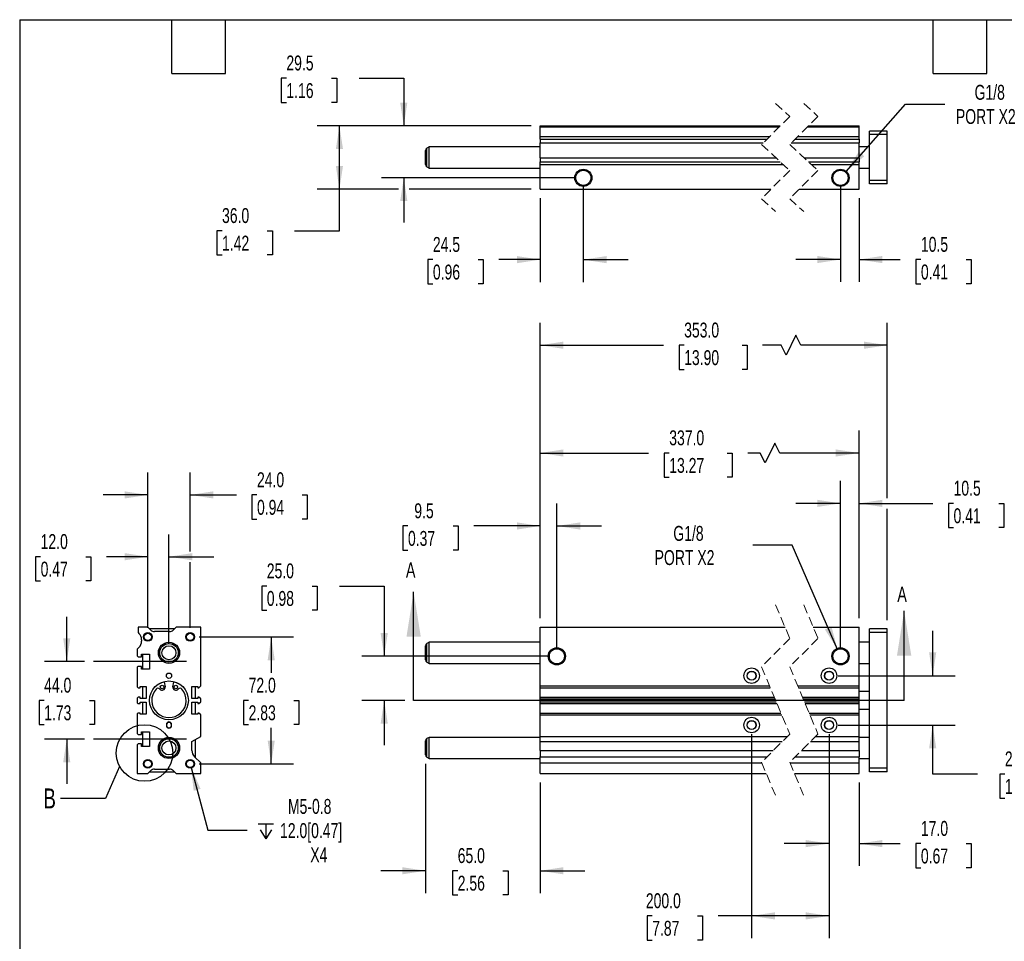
# Model space of a CAD drawing. Header units: millimetres. Extents: x 25 to 1092, y 25 to 838.
# Tile 2 of 4: x 25 to 584, y 315 to 838. Entities that reach past the tile are written whole.
import ezdxf

# ---------------------------------------------------------------- set-up
doc = ezdxf.new("R2010")
doc.units = ezdxf.units.MM
doc.header["$LTSCALE"] = 4
for name, pattern in [('SLD-Center', [19.05, 15.24, -1.27, 1.27, -1.27]), ('SLD-Dashed', [1.905, 1.27, -0.635]), ('SLD-Solid', [0])]:
    doc.linetypes.add(name, pattern=pattern)
doc.layers.add('CENTER', color=40, linetype='SLD-Center')
doc.layers.add('DIMENSIONS', color=140, linetype='SLD-Solid', lineweight=25)
doc.layers.add('TEXT', color=140, linetype='SLD-Solid', lineweight=25)
doc.styles.add('SLDTEXTSTYLE0', font='TXT', dxfattribs={"width": 0.7})
doc.dimstyles.new('SLDDIMSTYLE0', dxfattribs={"dimtxt": 8.632031, "dimasz": 13.208, "dimexe": 0, "dimexo": 0.0625, "dimgap": 2.158008, "dimtad": 0, "dimtih": 1, "dimtoh": 1, "dimrnd": 1e-09, "dimzin": 4, "dimdsep": 46, "dimtxsty": 'SLDTEXTSTYLE0', "dimsah": 1, "dimcen": 0.09, "dimadec": 0, "dimazin": 1, "dimtfac": 1, "dimtmove": 0, "dimatfit": 0, "dimfxl": 0, "dimfrac": 2, "dimtolj": 1, "dimtzin": 12, "dimarcsym": 0})
doc.dimstyles.new('SLDDIMSTYLE1', dxfattribs={"dimtxt": 8.632031, "dimasz": 13.208, "dimexe": 0, "dimexo": 0.0625, "dimgap": 2.158008, "dimtad": 0, "dimtih": 1, "dimtoh": 1, "dimrnd": 1e-09, "dimzin": 12, "dimdsep": 46, "dimtxsty": 'SLDTEXTSTYLE0', "dimsah": 1, "dimcen": 0, "dimadec": 0, "dimazin": 3, "dimtfac": 1, "dimtofl": 0, "dimtmove": 0, "dimatfit": 3, "dimfxl": 0, "dimfrac": 2, "dimtolj": 1, "dimtzin": 12, "dimarcsym": 0})
doc.dimstyles.new('SLDDIMSTYLE2', dxfattribs={"dimtxt": 8.632031, "dimasz": 13.208, "dimexe": 0, "dimexo": 0.0625, "dimgap": 2.158008, "dimtad": 0, "dimtih": 1, "dimtoh": 1, "dimrnd": 1e-09, "dimzin": 12, "dimdsep": 46, "dimtxsty": 'SLDTEXTSTYLE0', "dimsah": 1, "dimcen": 0.09, "dimadec": 0, "dimazin": 3, "dimtfac": 1, "dimtmove": 0, "dimatfit": 0, "dimfxl": 0, "dimfrac": 2, "dimtolj": 1, "dimtzin": 12, "dimarcsym": 0})
doc.dimstyles.new('SLDDIMSTYLE3', dxfattribs={"dimtxt": 8.632031, "dimasz": 13.208, "dimexe": 0, "dimexo": 0.0625, "dimgap": 2.158008, "dimtad": 0, "dimtih": 1, "dimtoh": 1, "dimrnd": 1e-09, "dimzin": 4, "dimdsep": 46, "dimtxsty": 'SLDTEXTSTYLE0', "dimsah": 1, "dimcen": 0.09, "dimadec": 0, "dimazin": 1, "dimtfac": 1, "dimtofl": 0, "dimtmove": 0, "dimatfit": 3, "dimfxl": 0, "dimfrac": 2, "dimtolj": 1, "dimtzin": 12, "dimarcsym": 0})
doc.dimstyles.new('SLDDIMSTYLE6', dxfattribs={"dimtxt": 0.18, "dimasz": 13.208, "dimexe": 0, "dimexo": 0.0625, "dimgap": 0, "dimtad": 0, "dimtih": 1, "dimtoh": 1, "dimdec": 0, "dimrnd": 1e-09, "dimzin": 0, "dimdsep": 46, "dimtxsty": 'Standard', "dimblk1": 'NONE', "dimblk2": 'NONE', "dimsah": 1, "dimcen": 0.09, "dimadec": 0, "dimazin": 0, "dimtfac": 13.208, "dimtdec": 0, "dimtofl": 0, "dimtmove": 0, "dimatfit": 3, "dimldrblk": 'NONE', "dimfxl": 0, "dimfrac": 2, "dimtolj": 1, "dimtzin": 0, "dimarcsym": 0})

# ---------------------------------------------------------------- blocks, each defined once
blk = doc.blocks.new('_D')
at = {"layer": 'DIMENSIONS'}
for p, q in [((165.59, 516.87), (162.69, 516.87)), ((162.69, 516.87), (162.69, 503.15)), ((191.24, 516.87), (194.14, 516.87)), ((194.14, 516.87), (194.14, 503.15)), ((206.8, 516.87), (232.2, 516.87)), ((232.2, 516.87), (232.2, 477)), ((162.69, 503.15), (165.59, 503.15)), ((194.14, 503.15), (191.24, 503.15)), ((325.09, 477), (219.5, 477)), ((243.82, 452), (219.5, 452)), ((232.2, 452), (232.2, 426.6))]:
    blk.add_line(p, q, dxfattribs=at)
for points in [[(232.2, 477), (234.23, 490.21), (230.16, 490.21)], [(232.2, 452), (230.16, 438.8), (234.23, 438.8)]]:
    blk.add_solid(points, dxfattribs=at)
at = {"layer": 'DIMENSIONS', "char_height": 8.467, "attachment_point": 1, "style": 'SLDTEXTSTYLE0'}
for s, insert in [('25.0', (165.59, 529.72)), ('0.98', (165.59, 514.07))]:
    blk.add_mtext(s, dxfattribs=dict(at, insert=insert))
blk = doc.blocks.new('_D_1')
at = {"layer": 'DIMENSIONS'}
for p, q in [((463.61, 540.07), (441.38, 540.07)), ((489.37, 480.93), (463.61, 540.07))]:
    blk.add_line(p, q, dxfattribs=at)
blk.add_solid([(489.37, 480.93), (485.96, 493.85), (482.24, 492.23)], dxfattribs=at)
at = {"layer": 'DIMENSIONS', "char_height": 8.467, "attachment_point": 1, "style": 'SLDTEXTSTYLE0'}
for s, insert in [('G1/8', (396.22, 550.98)), ('PORT X2', (385.64, 537.26))]:
    blk.add_mtext(s, dxfattribs=dict(at, insert=insert))
blk = doc.blocks.new('_D_2')
at = {"layer": 'DIMENSIONS'}
for p, q in [((320.67, 498.58), (320.67, 563.65)), ((330.17, 482.08), (330.17, 563.65)), ((245.68, 550.95), (242.79, 550.95)), ((242.79, 550.95), (242.79, 537.23)), ((271.34, 550.95), (274.23, 550.95)), ((274.23, 550.95), (274.23, 537.23)), ((320.67, 550.95), (283.03, 550.95)), ((330.17, 550.95), (355.57, 550.95)), ((242.79, 537.23), (245.68, 537.23)), ((274.23, 537.23), (271.34, 537.23))]:
    blk.add_line(p, q, dxfattribs=at)
for points in [[(320.67, 550.95), (307.46, 552.98), (307.46, 548.92)], [(330.17, 550.95), (343.38, 548.92), (343.38, 552.98)]]:
    blk.add_solid(points, dxfattribs=at)
at = {"layer": 'DIMENSIONS', "char_height": 8.467, "attachment_point": 1, "style": 'SLDTEXTSTYLE0'}
for s, insert in [('9.5', (249.28, 563.8)), ('0.37', (245.68, 548.14))]:
    blk.add_mtext(s, dxfattribs=dict(at, insert=insert))
blk = doc.blocks.new('_D_3')
at = {"layer": 'DIMENSIONS'}
for p, q in [((491.09, 482.08), (491.09, 576.47)), ((501.59, 498.58), (501.59, 576.47)), ((491.09, 563.77), (465.69, 563.77)), ((501.59, 563.77), (543.52, 563.77)), ((555.21, 563.77), (552.31, 563.77)), ((552.31, 563.77), (552.31, 550.06)), ((580.86, 563.77), (583.76, 563.77)), ((583.76, 563.77), (583.76, 550.06)), ((552.31, 550.06), (555.21, 550.06)), ((583.76, 550.06), (580.86, 550.06))]:
    blk.add_line(p, q, dxfattribs=at)
for points in [[(491.09, 563.77), (477.88, 565.81), (477.88, 561.74)], [(501.59, 563.77), (514.79, 561.74), (514.79, 565.81)]]:
    blk.add_solid(points, dxfattribs=at)
at = {"layer": 'DIMENSIONS', "char_height": 8.467, "attachment_point": 1, "style": 'SLDTEXTSTYLE0'}
for s, insert in [('10.5', (555.21, 576.62)), ('0.41', (555.21, 560.97))]:
    blk.add_mtext(s, dxfattribs=dict(at, insert=insert))
blk = doc.blocks.new('_D_4')
at = {"layer": 'DIMENSIONS'}
for p, q in [((543.37, 466), (543.37, 491.4)), ((489.67, 466), (556.07, 466)), ((489.67, 438), (556.07, 438)), ((543.37, 410.2), (543.37, 438)), ((568.77, 410.2), (543.37, 410.2)), ((584.33, 410.2), (581.43, 410.2)), ((581.43, 410.2), (581.43, 396.48)), ((609.98, 410.2), (612.88, 410.2)), ((612.88, 410.2), (612.88, 396.48)), ((581.43, 396.48), (584.33, 396.48)), ((612.88, 396.48), (609.98, 396.48))]:
    blk.add_line(p, q, dxfattribs=at)
for points in [[(543.37, 466), (545.4, 479.21), (541.34, 479.21)], [(543.37, 438), (541.34, 424.8), (545.4, 424.8)]]:
    blk.add_solid(points, dxfattribs=at)
at = {"layer": 'DIMENSIONS', "char_height": 8.467, "attachment_point": 1, "style": 'SLDTEXTSTYLE0'}
for s, insert in [('28.0', (584.33, 423.05)), ('1.10', (584.33, 407.4))]:
    blk.add_mtext(s, dxfattribs=dict(at, insert=insert))
blk = doc.blocks.new('_D_5')
at = {"layer": 'DIMENSIONS'}
for p, q in [((255.67, 415.94), (255.67, 342.63)), ((320.67, 405.42), (320.67, 342.63)), ((255.67, 355.33), (230.27, 355.33)), ((273.9, 355.33), (271, 355.33)), ((271, 355.33), (271, 341.61)), ((299.55, 355.33), (302.45, 355.33)), ((302.45, 355.33), (302.45, 341.61)), ((320.67, 355.33), (346.07, 355.33)), ((271, 341.61), (273.9, 341.61)), ((302.45, 341.61), (299.55, 341.61))]:
    blk.add_line(p, q, dxfattribs=at)
for points in [[(255.67, 355.33), (242.46, 357.36), (242.46, 353.3)], [(320.67, 355.33), (333.88, 353.3), (333.88, 357.36)]]:
    blk.add_solid(points, dxfattribs=at)
at = {"layer": 'DIMENSIONS', "char_height": 8.467, "attachment_point": 1, "style": 'SLDTEXTSTYLE0'}
for s, insert in [('65.0', (273.9, 368.18)), ('2.56', (273.9, 352.53))]:
    blk.add_mtext(s, dxfattribs=dict(at, insert=insert))
blk = doc.blocks.new('_D_6')
at = {"layer": 'DIMENSIONS'}
for p, q in [((440.67, 432.92), (440.67, 317.02)), ((484.59, 432.92), (484.59, 317.02)), ((384.24, 329.72), (381.34, 329.72)), ((381.34, 329.72), (381.34, 316)), ((409.89, 329.72), (412.79, 329.72)), ((412.79, 329.72), (412.79, 316)), ((440.67, 329.72), (421.59, 329.72)), ((484.59, 329.72), (440.67, 329.72)), ((381.34, 316), (384.24, 316)), ((412.79, 316), (409.89, 316))]:
    blk.add_line(p, q, dxfattribs=at)
for points in [[(440.67, 329.72), (453.88, 327.69), (453.88, 331.75)], [(484.59, 329.72), (471.38, 331.75), (471.38, 327.69)]]:
    blk.add_solid(points, dxfattribs=at)
at = {"layer": 'DIMENSIONS', "char_height": 8.467, "attachment_point": 1, "style": 'SLDTEXTSTYLE0'}
for s, insert in [('200.0', (380.65, 342.56)), ('7.87', (384.24, 326.91))]:
    blk.add_mtext(s, dxfattribs=dict(at, insert=insert))
blk = doc.blocks.new('_D_7')
at = {"layer": 'DIMENSIONS'}
for p, q in [((484.59, 432.92), (484.59, 358.04)), ((501.59, 405.42), (501.59, 358.04)), ((484.59, 370.74), (459.19, 370.74)), ((501.59, 370.74), (524.99, 370.74)), ((536.69, 370.74), (533.79, 370.74)), ((533.79, 370.74), (533.79, 357.02)), ((562.34, 370.74), (565.24, 370.74)), ((565.24, 370.74), (565.24, 357.02)), ((533.79, 357.02), (536.69, 357.02)), ((565.24, 357.02), (562.34, 357.02))]:
    blk.add_line(p, q, dxfattribs=at)
for points in [[(484.59, 370.74), (471.38, 372.77), (471.38, 368.71)], [(501.59, 370.74), (514.79, 368.71), (514.79, 372.77)]]:
    blk.add_solid(points, dxfattribs=at)
at = {"layer": 'DIMENSIONS', "char_height": 8.467, "attachment_point": 1, "style": 'SLDTEXTSTYLE0'}
for s, insert in [('17.0', (536.69, 383.59)), ('0.67', (536.69, 367.94))]:
    blk.add_mtext(s, dxfattribs=dict(at, insert=insert))
blk = doc.blocks.new('_D_8')
at = {"layer": 'DIMENSIONS'}
for p, q in [((320.67, 498.58), (320.67, 605.05)), ((501.59, 498.58), (501.59, 605.05)), ((453.89, 597.99), (448.25, 586.71)), ((456.72, 592.35), (453.89, 597.99)), ((320.67, 592.35), (382.23, 592.35)), ((393.92, 592.35), (391.02, 592.35)), ((391.02, 592.35), (391.02, 578.63)), ((426.75, 592.35), (429.65, 592.35)), ((429.65, 592.35), (429.65, 578.63)), ((445.43, 592.35), (438.45, 592.35)), ((448.25, 586.71), (445.43, 592.35)), ((501.59, 592.35), (456.72, 592.35)), ((391.02, 578.63), (393.92, 578.63)), ((429.65, 578.63), (426.75, 578.63))]:
    blk.add_line(p, q, dxfattribs=at)
for points in [[(320.67, 592.35), (333.88, 590.32), (333.88, 594.38)], [(501.59, 592.35), (488.38, 594.38), (488.38, 590.32)]]:
    blk.add_solid(points, dxfattribs=at)
at = {"layer": 'DIMENSIONS', "char_height": 8.467, "attachment_point": 1, "style": 'SLDTEXTSTYLE0'}
for s, insert in [('337.0', (393.92, 605.2)), ('13.27', (393.92, 589.55))]:
    blk.add_mtext(s, dxfattribs=dict(at, insert=insert))
blk = doc.blocks.new('_D_9')
at = {"layer": 'DIMENSIONS'}
for p, q in [((320.67, 498.58), (320.67, 666.2)), ((517.59, 566.82), (517.59, 666.2)), ((465.83, 659.15), (460.19, 647.86)), ((468.66, 653.5), (465.83, 659.15)), ((320.67, 653.5), (390.68, 653.5)), ((402.38, 653.5), (399.48, 653.5)), ((399.48, 653.5), (399.48, 639.78)), ((435.21, 653.5), (438.11, 653.5)), ((438.11, 653.5), (438.11, 639.78)), ((457.37, 653.5), (446.91, 653.5)), ((460.19, 647.86), (457.37, 653.5)), ((517.59, 653.5), (468.66, 653.5)), ((399.48, 639.78), (402.38, 639.78)), ((438.11, 639.78), (435.21, 639.78)), ((517.59, 497.58), (517.59, 560.73))]:
    blk.add_line(p, q, dxfattribs=at)
for points in [[(320.67, 653.5), (333.88, 651.47), (333.88, 655.54)], [(517.59, 653.5), (504.38, 655.54), (504.38, 651.47)]]:
    blk.add_solid(points, dxfattribs=at)
at = {"layer": 'DIMENSIONS', "char_height": 8.467, "attachment_point": 1, "style": 'SLDTEXTSTYLE0'}
for s, insert in [('353.0', (402.38, 666.35)), ('13.90', (402.38, 650.7))]:
    blk.add_mtext(s, dxfattribs=dict(at, insert=insert))
blk = doc.blocks.new('_D_19')
at = {"layer": 'DIMENSIONS'}
for p, q in [((52.1, 474), (52.1, 499.4)), ((62.12, 474), (39.4, 474)), ((39.27, 452), (36.38, 452)), ((36.38, 452), (36.38, 438.28)), ((64.92, 452), (67.82, 452)), ((67.82, 452), (67.82, 438.28)), ((36.38, 438.28), (39.27, 438.28)), ((67.82, 438.28), (64.92, 438.28)), ((62.12, 430), (39.4, 430)), ((52.1, 430), (52.1, 404.6))]:
    blk.add_line(p, q, dxfattribs=at)
for points in [[(52.1, 474), (54.13, 487.21), (50.07, 487.21)], [(52.1, 430), (50.07, 416.8), (54.13, 416.8)]]:
    blk.add_solid(points, dxfattribs=at)
at = {"layer": 'DIMENSIONS', "char_height": 8.467, "attachment_point": 1, "style": 'SLDTEXTSTYLE0'}
for s, insert in [('44.0', (39.27, 464.85)), ('1.73', (39.27, 449.2))]:
    blk.add_mtext(s, dxfattribs=dict(at, insert=insert))
blk = doc.blocks.new('_D_20')
at = {"layer": 'DIMENSIONS'}
for p, q in [((98.1, 493.08), (98.1, 546.2)), ((110.1, 484.08), (110.1, 546.2)), ((37.28, 533.5), (34.39, 533.5)), ((34.39, 533.5), (34.39, 519.78)), ((62.94, 533.5), (65.83, 533.5)), ((65.83, 533.5), (65.83, 519.78)), ((98.1, 533.5), (74.63, 533.5)), ((110.1, 533.5), (135.5, 533.5)), ((34.39, 519.78), (37.28, 519.78)), ((65.83, 519.78), (62.94, 519.78))]:
    blk.add_line(p, q, dxfattribs=at)
for points in [[(98.1, 533.5), (84.89, 535.54), (84.89, 531.47)], [(110.1, 533.5), (123.31, 531.47), (123.31, 535.54)]]:
    blk.add_solid(points, dxfattribs=at)
at = {"layer": 'DIMENSIONS', "char_height": 8.467, "attachment_point": 1, "style": 'SLDTEXTSTYLE0'}
for s, insert in [('12.0', (37.28, 546.35)), ('0.47', (37.28, 530.7))]:
    blk.add_mtext(s, dxfattribs=dict(at, insert=insert))
blk = doc.blocks.new('_D_21')
at = {"layer": 'DIMENSIONS'}
for p, q in [((98.1, 493.08), (98.1, 581.27)), ((122.1, 536.55), (122.1, 581.27)), ((98.1, 568.57), (72.7, 568.57)), ((122.1, 568.57), (148.34, 568.57)), ((160.03, 568.57), (157.13, 568.57)), ((157.13, 568.57), (157.13, 554.85)), ((185.68, 568.57), (188.58, 568.57)), ((188.58, 568.57), (188.58, 554.85)), ((157.13, 554.85), (160.03, 554.85)), ((188.58, 554.85), (185.68, 554.85)), ((122.1, 493.08), (122.1, 530.46))]:
    blk.add_line(p, q, dxfattribs=at)
for points in [[(98.1, 568.57), (84.89, 570.61), (84.89, 566.54)], [(122.1, 568.57), (135.31, 566.54), (135.31, 570.61)]]:
    blk.add_solid(points, dxfattribs=at)
at = {"layer": 'DIMENSIONS', "char_height": 8.467, "attachment_point": 1, "style": 'SLDTEXTSTYLE0'}
for s, insert in [('24.0', (160.03, 581.42)), ('0.94', (160.03, 565.77))]:
    blk.add_mtext(s, dxfattribs=dict(at, insert=insert))
blk = doc.blocks.new('_D_22')
at = {"layer": 'DIMENSIONS'}
for p, q in [((127.18, 488), (180.8, 488)), ((168.1, 488), (168.1, 467.66)), ((155.27, 452), (152.38, 452)), ((152.38, 452), (152.38, 438.28)), ((180.92, 452), (183.82, 452)), ((183.82, 452), (183.82, 438.28)), ((152.38, 438.28), (155.27, 438.28)), ((168.1, 416), (168.1, 436.35)), ((183.82, 438.28), (180.92, 438.28)), ((127.18, 416), (180.8, 416))]:
    blk.add_line(p, q, dxfattribs=at)
for points in [[(168.1, 488), (166.07, 474.8), (170.13, 474.8)], [(168.1, 416), (170.13, 429.21), (166.07, 429.21)]]:
    blk.add_solid(points, dxfattribs=at)
at = {"layer": 'DIMENSIONS', "char_height": 8.467, "attachment_point": 1, "style": 'SLDTEXTSTYLE0'}
for s, insert in [('72.0', (155.27, 464.85)), ('2.83', (155.27, 449.2))]:
    blk.add_mtext(s, dxfattribs=dict(at, insert=insert))
blk = doc.blocks.new('SW_SYMBOL_HOLE_DEPTH')
at = {"layer": 'DIMENSIONS', "color": 0}
for p, q in [((0, 3500), (3200, 3500)), ((400, 2220), (1600, 300)), ((1600, 3500), (1600, 300)), ((2800, 2220), (1600, 300))]:
    blk.add_line(p, q, dxfattribs=at)
blk = doc.blocks.new('_D_23')
at = {"layer": 'DIMENSIONS'}
for p, q in [((122.63, 414.01), (132.2, 378.31)), ((132.2, 378.31), (154.43, 378.31))]:
    blk.add_line(p, q, dxfattribs=at)
blk.add_solid([(122.63, 414.01), (124.09, 400.72), (128.02, 401.78)], dxfattribs=at)
at = {"layer": 'DIMENSIONS', "xscale": 0.002688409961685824, "yscale": 0.002688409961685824, "zscale": 0.002688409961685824}
blk.add_blockref('SW_SYMBOL_HOLE_DEPTH', (160.78, 372.59), dxfattribs=at)
at = {"layer": 'DIMENSIONS', "char_height": 8.467, "attachment_point": 1, "style": 'SLDTEXTSTYLE0'}
for s, insert in [('M5-0.8', (177.58, 396.08)), ('12.0[0.47]', (173.12, 382.36)), ('X4', (190.27, 368.64))]:
    blk.add_mtext(s, dxfattribs=dict(at, insert=insert))
blk = doc.blocks.new('_None')
blk = doc.blocks.new('_D_31')
at = {"layer": 'DIMENSIONS'}
for p, q in [((494.3, 752.14), (527.99, 790.31)), ((527.99, 790.31), (550.21, 790.31))]:
    blk.add_line(p, q, dxfattribs=at)
blk.add_solid([(494.3, 752.14), (504.57, 760.7), (501.52, 763.39)], dxfattribs=at)
at = {"layer": 'DIMENSIONS', "char_height": 8.467, "attachment_point": 1, "style": 'SLDTEXTSTYLE0'}
for s, insert in [('G1/8', (567.14, 801.22)), ('PORT X2', (556.56, 787.5))]:
    blk.add_mtext(s, dxfattribs=dict(at, insert=insert))
blk = doc.blocks.new('_D_32')
at = {"layer": 'DIMENSIONS'}
for p, q in [((176.7, 805.03), (173.8, 805.03)), ((173.8, 805.03), (173.8, 791.31)), ((202.35, 805.03), (205.25, 805.03)), ((205.25, 805.03), (205.25, 791.31)), ((217.91, 805.03), (243.31, 805.03)), ((243.31, 805.03), (243.31, 778)), ((173.8, 791.31), (176.7, 791.31)), ((205.25, 791.31), (202.35, 791.31)), ((315.59, 778), (230.61, 778)), ((340.09, 748.5), (230.61, 748.5)), ((243.31, 748.5), (243.31, 723.1))]:
    blk.add_line(p, q, dxfattribs=at)
for points in [[(243.31, 778), (245.34, 791.21), (241.27, 791.21)], [(243.31, 748.5), (241.27, 735.29), (245.34, 735.29)]]:
    blk.add_solid(points, dxfattribs=at)
at = {"layer": 'DIMENSIONS', "char_height": 8.467, "attachment_point": 1, "style": 'SLDTEXTSTYLE0'}
for s, insert in [('29.5', (176.7, 817.88)), ('1.16', (176.7, 802.22))]:
    blk.add_mtext(s, dxfattribs=dict(at, insert=insert))
blk = doc.blocks.new('_D_33')
at = {"layer": 'DIMENSIONS'}
for p, q in [((315.59, 778), (194.1, 778)), ((206.8, 742), (206.8, 778)), ((240.26, 742), (194.1, 742)), ((206.8, 718.47), (206.8, 742)), ((315.59, 742), (246.35, 742)), ((140.19, 718.47), (137.29, 718.47)), ((137.29, 718.47), (137.29, 704.75)), ((165.84, 718.47), (168.74, 718.47)), ((168.74, 718.47), (168.74, 704.75)), ((181.4, 718.47), (206.8, 718.47)), ((137.29, 704.75), (140.19, 704.75)), ((168.74, 704.75), (165.84, 704.75))]:
    blk.add_line(p, q, dxfattribs=at)
for points in [[(206.8, 778), (204.77, 764.79), (208.83, 764.79)], [(206.8, 742), (208.83, 755.21), (204.77, 755.21)]]:
    blk.add_solid(points, dxfattribs=at)
at = {"layer": 'DIMENSIONS', "char_height": 8.467, "attachment_point": 1, "style": 'SLDTEXTSTYLE0'}
for s, insert in [('36.0', (140.19, 731.31)), ('1.42', (140.19, 715.66))]:
    blk.add_mtext(s, dxfattribs=dict(at, insert=insert))
blk = doc.blocks.new('_D_34')
at = {"layer": 'DIMENSIONS'}
for p, q in [((345.17, 743.42), (345.17, 689.36)), ((320.67, 736.92), (320.67, 689.36)), ((259.83, 702.06), (256.93, 702.06)), ((256.93, 702.06), (256.93, 688.34)), ((285.48, 702.06), (288.38, 702.06)), ((288.38, 702.06), (288.38, 688.34)), ((320.67, 702.06), (297.17, 702.06)), ((345.17, 702.06), (370.57, 702.06)), ((256.93, 688.34), (259.83, 688.34)), ((288.38, 688.34), (285.48, 688.34))]:
    blk.add_line(p, q, dxfattribs=at)
for points in [[(320.67, 702.06), (307.46, 704.09), (307.46, 700.03)], [(345.17, 702.06), (358.38, 700.03), (358.38, 704.09)]]:
    blk.add_solid(points, dxfattribs=at)
at = {"layer": 'DIMENSIONS', "char_height": 8.467, "attachment_point": 1, "style": 'SLDTEXTSTYLE0'}
for s, insert in [('24.5', (259.83, 714.91)), ('0.96', (259.83, 699.25))]:
    blk.add_mtext(s, dxfattribs=dict(at, insert=insert))
blk = doc.blocks.new('_D_35')
at = {"layer": 'DIMENSIONS'}
for p, q in [((491.09, 743.42), (491.09, 689.42)), ((501.59, 736.92), (501.59, 689.42)), ((491.09, 702.12), (465.69, 702.12)), ((501.59, 702.12), (525, 702.12)), ((536.7, 702.12), (533.8, 702.12)), ((533.8, 702.12), (533.8, 688.4)), ((562.35, 702.12), (565.25, 702.12)), ((565.25, 702.12), (565.25, 688.4)), ((533.8, 688.4), (536.7, 688.4)), ((565.25, 688.4), (562.35, 688.4))]:
    blk.add_line(p, q, dxfattribs=at)
for points in [[(491.09, 702.12), (477.88, 704.15), (477.88, 700.09)], [(501.59, 702.12), (514.79, 700.09), (514.79, 704.15)]]:
    blk.add_solid(points, dxfattribs=at)
at = {"layer": 'DIMENSIONS', "char_height": 8.467, "attachment_point": 1, "style": 'SLDTEXTSTYLE0'}
for s, insert in [('10.5', (536.7, 714.97)), ('0.41', (536.7, 699.31))]:
    blk.add_mtext(s, dxfattribs=dict(at, insert=insert))

msp = doc.modelspace()

# ---------------------------------------------------------------- linework, layer by layer
at = {"color": 7, "linetype": 'SLD-Dashed', "lineweight": 18}
for p, q in [((454.273, 790.698), (462.273, 783.348)), ((470.273, 790.698), (478.273, 783.348)), ((462.273, 783.348), (446.273, 767.348)), ((478.273, 783.348), (462.273, 767.348)), ((446.273, 767.348), (462.273, 752.648)), ((462.273, 767.348), (478.273, 752.648)), ((462.273, 752.648), (446.273, 736.648)), ((478.273, 752.648), (462.273, 736.648)), ((446.273, 736.648), (454.273, 729.298)), ((462.273, 736.648), (470.273, 729.298)), ((454.273, 506.204), (462.273, 487.104)), ((470.273, 506.204), (478.273, 487.104)), ((462.273, 487.104), (446.273, 471.104)), ((478.273, 487.104), (462.273, 471.104)), ((446.273, 471.104), (462.273, 432.904)), ((462.273, 471.104), (478.273, 432.904)), ((462.273, 432.904), (446.273, 416.904)), ((478.273, 432.904), (462.273, 416.904)), ((446.273, 416.904), (454.273, 397.804)), ((462.273, 416.904), (470.273, 397.804))]:
    msp.add_line(p, q, dxfattribs=at)
for p, q in [((320.671, 777.998), (456.923, 777.998)), ((320.671, 777.498), (320.671, 777.998)), ((320.671, 771.998), (320.671, 777.498)), ((320.671, 777.498), (456.423, 777.498)), ((472.423, 777.498), (501.586, 777.498)), ((472.923, 777.998), (501.586, 777.998)), ((501.586, 777.498), (501.586, 777.998)), ((501.586, 771.998), (501.586, 777.498)), ((320.671, 771.998), (450.923, 771.998)), ((320.671, 770.377), (320.671, 771.998)), ((466.923, 771.998), (501.586, 771.998)), ((501.586, 770.377), (501.586, 771.998)), ((517.586, 774.998), (507.586, 774.998)), ((507.586, 772.998), (507.586, 774.998)), ((517.586, 772.998), (507.586, 772.998)), ((507.586, 746.998), (507.586, 772.998)), ((517.586, 772.998), (517.586, 774.998)), ((517.586, 746.998), (517.586, 772.998)), ((257.671, 765.998), (256.421, 765.276)), ((320.671, 765.998), (257.671, 765.998)), ((257.671, 753.998), (257.671, 765.998)), ((320.671, 770.377), (449.302, 770.377)), ((320.671, 770.377), (320.671, 768.255)), ((320.671, 768.255), (447.18, 768.255)), ((320.671, 759.74), (320.671, 768.255)), ((463.18, 768.255), (501.586, 768.255)), ((465.302, 770.377), (501.586, 770.377)), ((501.586, 770.377), (501.586, 768.255)), ((501.586, 759.74), (501.586, 768.255)), ((507.586, 765.998), (501.586, 765.998)), ((255.671, 756.019), (255.671, 763.977)), ((256.421, 754.72), (256.421, 765.276)), ((320.671, 759.74), (454.553, 759.74)), ((320.671, 759.74), (320.671, 757.619)), ((470.553, 759.74), (501.586, 759.74)), ((501.586, 759.74), (501.586, 757.619)), ((256.421, 754.72), (257.671, 753.998)), ((320.671, 757.619), (456.862, 757.619)), ((320.671, 755.998), (320.671, 757.619)), ((320.671, 755.998), (458.627, 755.998)), ((320.671, 741.998), (320.671, 755.998)), ((472.862, 757.619), (501.586, 757.619)), ((474.627, 755.998), (501.586, 755.998)), ((501.586, 755.998), (501.586, 757.619)), ((501.586, 741.998), (501.586, 755.998)), ((257.671, 753.998), (320.671, 753.998)), ((501.586, 753.998), (507.586, 753.998)), ((517.586, 746.998), (507.586, 746.998)), ((507.586, 744.998), (507.586, 746.998)), ((517.586, 744.998), (507.586, 744.998)), ((517.586, 744.998), (517.586, 746.998)), ((320.671, 741.998), (451.623, 741.998)), ((467.623, 741.998), (501.586, 741.998)), ((98.099, 493.504), (92.599, 493.504)), ((92.599, 493.504), (92.599, 490.504)), ((99.721, 491.882), (98.099, 493.504)), ((113.099, 492.504), (99.099, 492.504)), ((114.099, 493.504), (112.478, 491.882)), ((128.099, 493.504), (114.099, 493.504)), ((128.099, 460.184), (128.099, 493.504)), ((320.671, 460.184), (320.671, 493.504)), ((320.671, 493.504), (459.592, 493.504)), ((475.592, 493.504), (501.586, 493.504)), ((501.586, 460.184), (501.586, 493.504)), ((517.586, 492.504), (507.586, 492.504)), ((507.586, 490.504), (507.586, 492.504)), ((517.586, 490.504), (517.586, 492.504)), ((92.599, 490.504), (93.073, 490.03)), ((94.599, 486.434), (94.599, 485.574)), ((110.357, 491.004), (101.842, 491.004)), ((517.586, 490.504), (507.586, 490.504)), ((507.586, 413.504), (507.586, 490.504)), ((517.586, 413.504), (517.586, 490.504)), ((93.073, 481.977), (92.099, 481.004)), ((92.099, 481.004), (92.099, 477.204)), ((255.671, 479.004), (255.671, 482.983)), ((257.671, 485.004), (256.421, 484.282)), ((256.421, 479.004), (256.421, 484.282)), ((320.671, 485.004), (257.671, 485.004)), ((257.671, 479.004), (257.671, 485.004)), ((507.586, 485.004), (501.586, 485.004)), ((92.099, 477.204), (92.599, 476.704)), ((92.599, 476.704), (94.599, 476.704)), ((94.599, 476.704), (94.599, 478.204)), ((94.599, 478.204), (99.099, 478.204)), ((95.099, 478.204), (95.099, 469.804)), ((99.099, 478.204), (99.099, 469.804)), ((255.671, 475.024), (255.671, 479.004)), ((256.421, 473.725), (256.421, 479.004)), ((257.671, 473.004), (257.671, 479.004)), ((92.599, 471.304), (92.099, 470.804)), ((92.099, 470.804), (92.099, 459.684)), ((94.599, 471.304), (92.599, 471.304)), ((94.599, 469.804), (94.599, 471.304)), ((99.099, 469.804), (94.599, 469.804)), ((256.421, 473.725), (257.671, 473.004)), ((257.671, 473.004), (320.671, 473.004)), ((501.586, 473.004), (507.586, 473.004)), ((92.099, 459.684), (92.599, 459.184)), ((92.599, 459.184), (93.749, 459.184)), ((93.749, 459.184), (93.749, 459.904)), ((93.749, 459.904), (97.099, 459.904)), ((95.099, 459.904), (95.099, 453.104)), ((97.099, 459.904), (97.099, 453.104)), ((107.316, 462.422), (107.983, 459.75)), ((112.216, 459.75), (112.883, 462.422)), ((123.099, 459.904), (126.449, 459.904)), ((123.099, 453.104), (123.099, 459.904)), ((125.099, 453.104), (125.099, 459.904)), ((126.449, 459.904), (126.449, 459.184)), ((126.449, 459.184), (127.099, 459.184)), ((127.099, 459.184), (128.099, 460.184)), ((320.671, 459.184), (320.671, 460.184)), ((320.671, 460.184), (450.847, 460.184)), ((320.671, 459.184), (451.266, 459.184)), ((320.671, 453.834), (320.671, 459.184)), ((466.847, 460.184), (501.586, 460.184)), ((467.266, 459.184), (501.586, 459.184)), ((501.586, 459.184), (501.586, 460.184)), ((501.586, 453.834), (501.586, 459.184)), ((92.599, 453.834), (92.099, 453.334)), ((92.099, 453.334), (92.099, 450.674)), ((93.749, 453.834), (92.599, 453.834)), ((93.749, 453.104), (93.749, 453.834)), ((97.099, 453.104), (93.749, 453.104)), ((126.449, 453.104), (123.099, 453.104)), ((126.449, 453.834), (126.449, 453.104)), ((127.099, 453.834), (126.449, 453.834)), ((128.099, 452.834), (127.099, 453.834)), ((128.099, 451.174), (128.099, 452.834)), ((320.671, 452.834), (320.671, 453.834)), ((320.671, 453.834), (453.507, 453.834)), ((320.671, 452.834), (453.925, 452.834)), ((320.671, 451.174), (320.671, 452.834)), ((469.507, 453.834), (501.586, 453.834)), ((469.925, 452.834), (501.586, 452.834)), ((507.586, 457.004), (501.586, 457.004)), ((501.586, 452.834), (501.586, 453.834)), ((501.586, 451.174), (501.586, 452.834)), ((92.099, 450.674), (92.599, 450.174)), ((92.599, 450.174), (93.749, 450.174)), ((93.749, 450.174), (93.749, 450.904)), ((93.749, 450.904), (97.099, 450.904)), ((95.099, 450.904), (95.099, 444.104)), ((97.099, 450.904), (97.099, 444.104)), ((123.099, 450.904), (126.449, 450.904)), ((123.099, 444.104), (123.099, 450.904)), ((125.099, 444.104), (125.099, 450.904)), ((126.449, 450.904), (126.449, 450.174)), ((126.449, 450.174), (127.099, 450.174)), ((127.099, 450.174), (128.099, 451.174)), ((320.671, 451.174), (454.621, 451.174)), ((320.671, 450.174), (320.671, 451.174)), ((320.671, 450.174), (455.04, 450.174)), ((320.671, 444.824), (320.671, 450.174)), ((470.621, 451.174), (501.586, 451.174)), ((471.04, 450.174), (501.586, 450.174)), ((501.586, 450.174), (501.586, 451.174)), ((501.586, 444.824), (501.586, 450.174)), ((501.586, 447.004), (507.586, 447.004)), ((92.599, 444.824), (92.099, 444.324)), ((92.099, 444.324), (92.099, 433.204)), ((93.749, 444.824), (92.599, 444.824)), ((93.749, 444.104), (93.749, 444.824)), ((97.099, 444.104), (93.749, 444.104)), ((126.449, 444.104), (123.099, 444.104)), ((126.449, 444.824), (126.449, 444.104)), ((127.099, 444.824), (126.449, 444.824)), ((128.099, 443.824), (127.099, 444.824)), ((128.099, 431.504), (128.099, 443.824)), ((320.671, 443.824), (320.671, 444.824)), ((320.671, 444.824), (457.28, 444.824)), ((320.671, 431.504), (320.671, 443.824)), ((320.671, 443.824), (457.699, 443.824)), ((473.28, 444.824), (501.586, 444.824)), ((473.699, 443.824), (501.586, 443.824)), ((501.586, 443.824), (501.586, 444.824)), ((501.586, 431.504), (501.586, 443.824)), ((108.599, 438.254), (108.599, 437.754)), ((111.599, 437.754), (111.599, 438.254)), ((92.099, 433.204), (92.599, 432.704)), ((92.599, 432.704), (94.599, 432.704)), ((94.599, 434.204), (99.099, 434.204)), ((94.599, 432.704), (94.599, 434.204)), ((95.099, 434.204), (95.099, 425.804)), ((99.099, 434.204), (99.099, 425.804)), ((123.099, 428.617), (128.099, 431.504)), ((257.671, 431.004), (256.421, 430.282)), ((256.421, 425.004), (256.421, 430.282)), ((320.671, 431.004), (257.671, 431.004)), ((257.671, 425.004), (257.671, 431.004)), ((320.671, 431.504), (460.873, 431.504)), ((320.671, 428.617), (320.671, 431.504)), ((476.873, 431.504), (501.586, 431.504)), ((501.586, 428.617), (501.586, 431.504)), ((507.586, 431.004), (501.586, 431.004)), ((92.599, 427.304), (92.099, 426.804)), ((92.099, 426.804), (92.099, 410.504)), ((94.599, 427.304), (92.599, 427.304)), ((94.599, 425.804), (94.599, 427.304)), ((99.099, 425.804), (94.599, 425.804)), ((123.099, 423.575), (123.099, 428.617)), ((125.099, 419.504), (125.099, 429.772)), ((255.671, 425.004), (255.671, 428.983)), ((255.671, 421.024), (255.671, 425.004)), ((256.421, 419.725), (256.421, 425.004)), ((257.671, 419.004), (257.671, 425.004)), ((320.671, 428.617), (457.986, 428.617)), ((320.671, 423.575), (320.671, 428.617)), ((473.986, 428.617), (501.586, 428.617)), ((501.586, 423.575), (501.586, 428.617)), ((128.099, 416.504), (124.564, 420.039)), ((256.421, 419.725), (257.671, 419.004)), ((257.671, 419.004), (320.671, 419.004)), ((320.671, 423.575), (452.944, 423.575)), ((320.671, 423.575), (320.671, 420.039)), ((320.671, 416.504), (320.671, 420.039)), ((320.671, 420.039), (449.409, 420.039)), ((465.409, 420.039), (501.586, 420.039)), ((468.944, 423.575), (501.586, 423.575)), ((501.586, 423.575), (501.586, 420.039)), ((501.586, 416.504), (501.586, 420.039)), ((501.586, 419.004), (507.586, 419.004)), ((128.099, 410.504), (128.099, 416.504)), ((320.671, 416.504), (446.441, 416.504)), ((320.671, 410.504), (320.671, 416.504)), ((462.441, 416.504), (501.586, 416.504)), ((501.586, 410.504), (501.586, 416.504)), ((517.586, 413.504), (507.586, 413.504)), ((507.586, 411.504), (507.586, 413.504)), ((517.586, 411.504), (517.586, 413.504)), ((92.099, 410.504), (98.099, 410.504)), ((98.099, 410.504), (99.721, 412.125)), ((99.099, 411.504), (113.099, 411.504)), ((101.842, 413.004), (110.357, 413.004)), ((112.478, 412.125), (114.099, 410.504)), ((114.099, 410.504), (128.099, 410.504)), ((320.671, 410.504), (448.954, 410.504)), ((464.954, 410.504), (501.586, 410.504)), ((517.586, 411.504), (507.586, 411.504))]:
    msp.add_line(p, q)
for centre, radius in [((345.171, 748.498), 4.864), ((345.171, 748.498), 4.283), ((491.086, 748.498), 4.864), ((491.086, 748.498), 4.283), ((98.099, 488.004), 2.5), ((98.099, 488.004), 2.067), ((122.099, 488.004), 2.5), ((122.099, 488.004), 2.067), ((110.099, 479.004), 6), ((110.099, 479.004), 5.278), ((110.099, 479.004), 3.979), ((330.171, 477.004), 4.864), ((330.171, 477.004), 4.283), ((491.086, 477.004), 4.864), ((491.086, 477.004), 4.283), ((440.671, 466.004), 4.4), ((484.586, 466.004), 4.4), ((110.099, 466.004), 1.5), ((440.671, 466.004), 2.6), ((440.671, 466.004), 2.458), ((484.586, 466.004), 2.6), ((484.586, 466.004), 2.458), ((110.099, 452.004), 11), ((106.189, 459.594), 1), ((114.009, 459.594), 1), ((440.671, 438.004), 4.4), ((484.586, 438.004), 4.4), ((440.671, 438.004), 2.6), ((440.671, 438.004), 2.458), ((484.586, 438.004), 2.6), ((484.586, 438.004), 2.458), ((110.099, 425.004), 6), ((110.099, 425.004), 5.278), ((110.099, 425.004), 3.979), ((98.099, 416.004), 2.5), ((98.099, 416.004), 2.067), ((122.099, 416.004), 2.5), ((122.099, 416.004), 2.067)]:
    msp.add_circle(centre, radius)
for centre, radius, start, end in [((257.171, 763.977), 1.5, 120.00078, 179.99887), ((257.171, 756.019), 1.5, 180.00113, 239.99922), ((101.842, 494.004), 3, 225, 270), ((110.357, 494.004), 3, 270, 315), ((89.599, 486.434), 5, 0, 45.99574), ((89.599, 485.574), 5, 314.00426, 0), ((257.171, 482.983), 1.5, 120.00072, 179.99888), ((257.171, 475.024), 1.5, 180.00118, 239.99915), ((110.099, 452.004), 9.74, 138.68078, 41.31922), ((110.099, 451.264), 11.5, 104.00487, 136.11915), ((103.798, 457.543), 1.35, 40.61276, 138.68078), ((106.189, 459.594), 1.8, 220.61276, 4.96549), ((114.009, 459.594), 1.8, 175.03451, 319.38724), ((110.099, 451.264), 11.5, 43.88085, 75.99513), ((116.401, 457.543), 1.35, 41.31922, 139.38724), ((110.099, 438.254), 1.5, 0, 180), ((110.099, 438.004), 1.5, 0, 180), ((110.099, 438.004), 1.5, 180, 0), ((110.099, 437.754), 1.5, 180, 0), ((257.171, 428.983), 1.5, 120.00085, 179.99882), ((128.099, 423.575), 5, 180, 225), ((257.171, 421.024), 1.5, 180.00112, 239.99928), ((101.842, 410.004), 3, 90, 135), ((110.357, 410.004), 3, 45, 90)]:
    msp.add_arc(centre, radius, start, end)
at = {"layer": 'CENTER'}
for p, q in [((119.999, 474.004), (67.199, 474.004)), ((119.999, 430.004), (67.199, 430.004))]:
    msp.add_line(p, q, dxfattribs=at)
at = {"layer": 'TEXT'}
for p, q in [((25.4, 838.2), (1092.2, 838.2)), ((25.4, 838.2), (25.4, 25.4)), ((111.76, 807.72), (111.76, 838.2)), ((142.24, 807.72), (142.24, 838.2)), ((543.56, 807.72), (543.56, 838.2)), ((574.04, 807.72), (574.04, 838.2)), ((111.76, 807.72), (142.24, 807.72)), ((543.56, 807.72), (574.04, 807.72)), ((527.176, 452.004), (248.902, 452.004))]:
    msp.add_line(p, q, dxfattribs=at)
at = {"layer": 'TEXT', "linetype": 'SLD-Solid'}
for p, q in [((248.902, 452.004), (248.902, 513.505)), ((527.176, 452.004), (527.176, 502.804))]:
    msp.add_line(p, q, dxfattribs=at)
at = {"layer": 'TEXT'}
msp.add_circle((96.227, 422.145), 16.042, dxfattribs=at)
for points in [[(248.902, 513.505), (244.838, 488.105), (252.966, 488.105)], [(527.176, 502.804), (523.112, 477.404), (531.24, 477.404)]]:
    msp.add_solid(points, dxfattribs=at)

# ---------------------------------------------------------------- texts
at = {"layer": 'TEXT', "attachment_point": 1, "style": 'SLDTEXTSTYLE0'}
for s, insert, char_height in [('A', (244.534, 530.307), 8.632), ('A', (523.318, 516.515), 8.632), ('B', (38.885, 402.014), 11.289)]:
    msp.add_mtext(s, dxfattribs=dict(at, insert=insert, char_height=char_height))

# ---------------------------------------------------------------- dimensions: what is measured, and where the dimension line sits
at = {"layer": 'DIMENSIONS'}
for base, p1, p2, dimstyle, picture, middle in [((243.305, 748.498), (320.671, 777.998), (345.171, 748.498), 'SLDDIMSTYLE2', '_D_32', (243.305, 805.029)), ((206.797, 777.998), (320.671, 741.998), (320.671, 777.998), 'SLDDIMSTYLE3', '_D_33', (206.797, 718.466)), ((232.195, 452.004), (330.171, 477.004), (248.902, 452.004), 'SLDDIMSTYLE0', '_D', (232.195, 516.872)), ((52.099, 430.004), (67.199, 474.004), (67.199, 430.004), 'SLDDIMSTYLE0', '_D_19', (52.099, 452.004)), ((168.099, 416.004), (122.099, 488.004), (122.099, 416.004), 'SLDDIMSTYLE3', '_D_22', (168.099, 452.004)), ((543.368, 438.004), (484.586, 466.004), (484.586, 438.004), 'SLDDIMSTYLE0', '_D_4', (543.368, 410.2))]:
    dim = msp.add_linear_dim(base=base, p1=p1, p2=p2, angle=90, dimstyle=dimstyle, dxfattribs=at)
    dim.commit()
    dim.dimension.update_dxf_attribs({"geometry": picture, "text_midpoint": middle, "dimtype": 160})
for p1, p2, text, picture, middle in [((487.867, 744.851), (494.304, 752.145), 'G1/8\\PPORT X2', '_D_31', (581.256, 790.308)), ((492.796, 473.077), (489.375, 480.93), 'G1/8\\PPORT X2', '_D_1', (410.339, 540.066)), ((121.564, 418), (122.634, 414.007), 'M5-0.8\\P{\\fGDT;x}12.0[0.47]\\PX4', '_D_23', (197.727, 378.306))]:
    dim = msp.add_diameter_dim_2p(p1=p1, p2=p2, text=text, dimstyle='SLDDIMSTYLE1', override={"dimpost": '<>'}, dxfattribs=at)
    dim.commit()
    dim.dimension.update_dxf_attribs({"geometry": picture, "text_midpoint": middle, "dimtype": 163})
for base, p1, p2, dimstyle, picture, middle in [((345.171, 702.06), (320.671, 741.998), (345.171, 748.498), 'SLDDIMSTYLE2', '_D_34', (272.654, 702.06)), ((501.586, 702.119), (491.086, 748.498), (501.586, 741.998), 'SLDDIMSTYLE2', '_D_35', (549.523, 702.119)), ((122.099, 568.573), (98.099, 488.004), (122.099, 488.004), 'SLDDIMSTYLE0', '_D_21', (172.856, 568.573)), ((501.586, 563.774), (491.086, 477.004), (501.586, 493.504), 'SLDDIMSTYLE2', '_D_3', (568.036, 563.774)), ((330.171, 550.95), (320.671, 493.504), (330.171, 477.004), 'SLDDIMSTYLE2', '_D_2', (258.51, 550.95)), ((98.099, 533.504), (110.099, 479.004), (98.099, 488.004), 'SLDDIMSTYLE0', '_D_20', (50.11, 533.504)), ((501.586, 370.74), (484.586, 438.004), (501.586, 410.504), 'SLDDIMSTYLE0', '_D_7', (549.513, 370.74)), ((255.671, 355.331), (320.671, 410.504), (255.671, 421.024), 'SLDDIMSTYLE0', '_D_5', (286.726, 355.331))]:
    dim = msp.add_linear_dim(base=base, p1=p1, p2=p2, dimstyle=dimstyle, dxfattribs=at)
    dim.commit()
    dim.dimension.update_dxf_attribs({"geometry": picture, "text_midpoint": middle, "dimtype": 160})
for base, p1, p2, text, picture, middle in [((517.586, 653.504), (320.671, 493.504), (517.586, 492.504), '353.0', '_D_9', (418.794, 653.504)), ((501.586, 592.35), (320.671, 493.504), (501.586, 493.504), '337.0', '_D_8', (410.339, 592.35)), ((484.586, 329.717), (440.671, 438.004), (484.586, 438.004), '200.0', '_D_6', (397.064, 329.717))]:
    dim = msp.add_linear_dim(base=base, p1=p1, p2=p2, text=text, dimstyle='SLDDIMSTYLE3', dxfattribs=at)
    dim.commit()
    dim.dimension.update_dxf_attribs({"geometry": picture, "text_midpoint": middle, "dimtype": 160})

# ---------------------------------------------------------------- leaders
at = {"layer": 'TEXT', "has_arrowhead": 0}
msp.add_leader([(82.119, 414.511), (74.01, 396.379), (48.61, 396.379)], dimstyle='SLDDIMSTYLE6', dxfattribs=at)

doc.saveas('drawing.dxf')
